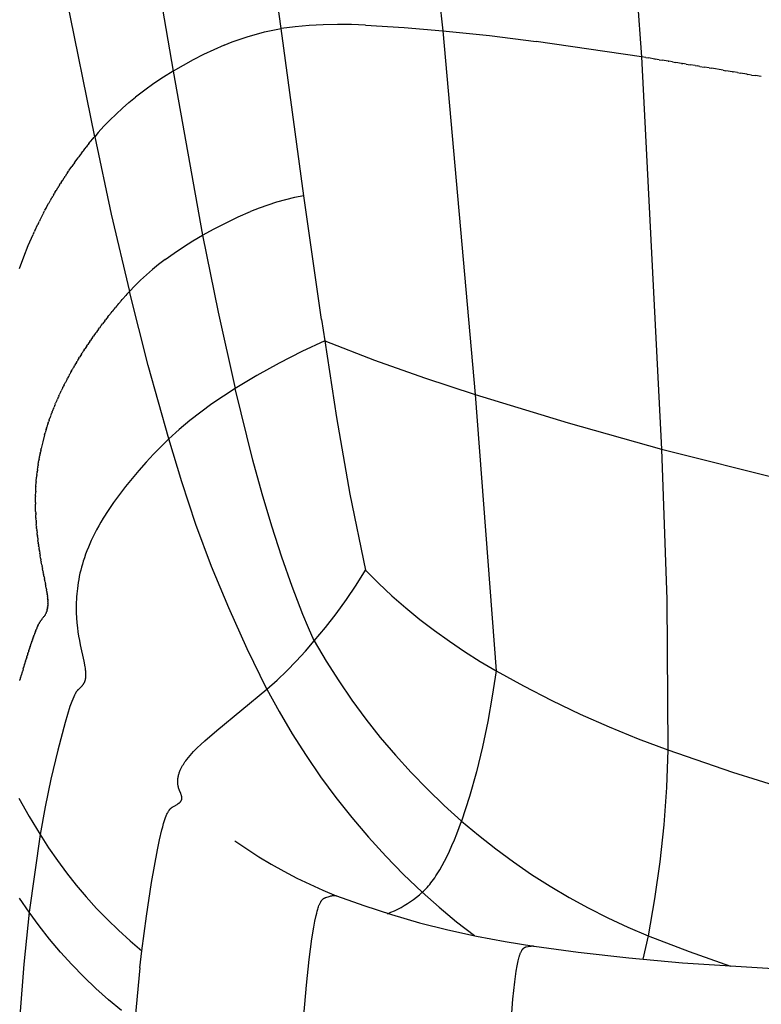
# Model space of a CAD drawing. Header units: millimetres. Extents: x 0 to 547, y 0 to 799.
# Tile 4 of 15: x 67 to 137, y 473 to 566. Entities that reach past the tile are written whole.
import ezdxf

# ---------------------------------------------------------------- set-up
doc = ezdxf.new("R2010")
doc.units = ezdxf.units.MM
doc.header["$MEASUREMENT"] = 0
doc.layers.add('Crea2D$visibili$tangenti', color=7, linetype='Continuous', true_color=0x000000)

msp = doc.modelspace()

# ---------------------------------------------------------------- linework, layer by layer
at = {"layer": 'Crea2D$visibili$tangenti'}
for p, q in [((69.702, 629.968), (81.593, 560.738)), ((121.261, 621.907), (125.639, 562.088)), ((74.213, 554.584), (61.808, 615.828)), ((102.252, 609.776), (106.94, 564.544)), ((91.751, 564.751), (86.693, 602.29)), ((94.387, 565.038), (93.066, 564.916)), ((95.711, 565.115), (94.387, 565.038)), ((97.037, 565.147), (95.711, 565.115)), ((98.363, 565.135), (97.037, 565.147)), ((99.688, 565.078), (98.363, 565.135)), ((99.688, 565.078), (103.317, 564.853)), ((88.645, 564.017), (89.412, 564.239)), ((89.412, 564.239), (90.185, 564.436)), ((90.185, 564.436), (90.965, 564.606)), ((90.965, 564.606), (91.751, 564.751)), ((93.066, 564.916), (91.751, 564.751)), ((93.873, 549.032), (91.751, 564.751)), ((103.317, 564.853), (106.94, 564.544)), ((106.94, 564.544), (111.347, 564.092)), ((106.94, 564.544), (109.986, 530.317)), ((111.347, 564.092), (115.743, 563.547)), ((86.394, 563.2), (85.406, 562.765)), ((86.394, 563.2), (87.135, 563.498)), ((87.135, 563.498), (87.885, 563.77)), ((87.885, 563.77), (88.645, 564.017)), ((125.639, 562.088), (115.743, 563.547)), ((84.431, 562.3), (83.469, 561.807)), ((85.406, 562.765), (84.431, 562.3)), ((82.523, 561.286), (81.593, 560.738)), ((83.469, 561.807), (82.523, 561.286)), ((125.639, 562.088), (127.528, 525.197)), ((126.051, 562.023), (125.639, 562.088)), ((126.051, 562.023), (126.278, 561.986)), ((126.88, 561.89), (126.278, 561.986)), ((126.88, 561.89), (126.92, 561.883)), ((127.297, 561.822), (126.92, 561.883)), ((127.297, 561.822), (127.567, 561.779)), ((128.137, 561.686), (127.567, 561.779)), ((128.137, 561.686), (128.218, 561.673)), ((128.559, 561.618), (128.218, 561.673)), ((128.559, 561.618), (128.873, 561.566)), ((129.409, 561.478), (128.873, 561.566)), ((129.409, 561.478), (129.532, 561.458)), ((129.836, 561.408), (129.532, 561.458)), ((129.836, 561.408), (130.196, 561.349)), ((130.696, 561.266), (130.196, 561.349)), ((81.593, 560.738), (80.679, 560.173)), ((81.593, 560.738), (84.355, 545.308)), ((130.696, 561.266), (130.863, 561.239)), ((131.128, 561.195), (130.863, 561.239)), ((131.128, 561.195), (131.534, 561.128)), ((131.998, 561.051), (131.534, 561.128)), ((131.998, 561.051), (132.21, 561.015)), ((133.316, 560.831), (132.21, 561.015)), ((133.316, 560.831), (133.573, 560.788)), ((134.202, 560.683), (133.573, 560.788)), ((134.202, 560.683), (134.26, 560.673)), ((134.648, 560.608), (134.26, 560.673)), ((134.648, 560.608), (134.951, 560.557)), ((135.545, 560.458), (134.951, 560.557)), ((135.545, 560.458), (135.646, 560.441)), ((135.995, 560.382), (135.646, 560.441)), ((135.995, 560.382), (136.345, 560.323)), ((79.785, 559.578), (78.911, 558.953)), ((80.679, 560.173), (79.785, 559.578)), ((136.902, 560.23), (136.345, 560.323)), ((78.911, 558.953), (78.059, 558.299)), ((76.82, 557.257), (77.432, 557.787)), ((77.432, 557.787), (78.059, 558.299)), ((75.645, 556.144), (76.224, 556.709)), ((76.224, 556.709), (76.82, 557.257)), ((75.083, 555.561), (75.645, 556.144)), ((74.538, 554.962), (74.213, 554.584)), ((74.538, 554.962), (75.083, 555.561)), ((73.672, 553.928), (73.597, 553.834)), ((73.672, 553.928), (73.8, 554.086)), ((73.851, 554.148), (73.8, 554.086)), ((73.851, 554.148), (74.006, 554.336)), ((74.031, 554.367), (74.006, 554.336)), ((74.031, 554.367), (74.161, 554.522)), ((74.213, 554.584), (74.161, 554.522)), ((74.213, 554.584), (75.772, 547.284)), ((72.856, 552.878), (72.904, 552.943)), ((72.975, 553.036), (72.904, 552.943)), ((72.975, 553.036), (73.099, 553.199)), ((73.147, 553.261), (73.099, 553.199)), ((73.147, 553.261), (73.297, 553.454)), ((73.32, 553.484), (73.297, 553.454)), ((73.32, 553.484), (73.396, 553.581)), ((73.547, 553.771), (73.396, 553.581)), ((73.547, 553.771), (73.597, 553.834)), ((72.193, 551.97), (72.24, 552.035)), ((72.307, 552.129), (72.24, 552.035)), ((72.307, 552.129), (72.427, 552.296)), ((72.471, 552.357), (72.427, 552.296)), ((72.471, 552.357), (72.616, 552.555)), ((72.637, 552.585), (72.616, 552.556)), ((72.637, 552.585), (72.712, 552.685)), ((72.856, 552.878), (72.711, 552.685)), ((71.56, 551.047), (71.604, 551.114)), ((71.667, 551.207), (71.604, 551.114)), ((71.667, 551.207), (71.783, 551.378)), ((71.824, 551.439), (71.783, 551.378)), ((71.824, 551.439), (71.964, 551.642)), ((71.983, 551.67), (71.964, 551.642)), ((71.983, 551.67), (72.055, 551.773)), ((72.193, 551.97), (72.055, 551.773)), ((70.909, 550.038), (70.998, 550.18)), ((71.057, 550.273), (70.998, 550.18)), ((71.057, 550.273), (71.168, 550.448)), ((71.207, 550.508), (71.168, 550.448)), ((71.207, 550.508), (71.341, 550.715)), ((71.358, 550.742), (71.341, 550.715)), ((71.358, 550.742), (71.428, 550.848)), ((71.56, 551.047), (71.428, 550.848)), ((70.336, 549.091), (70.421, 549.236)), ((70.476, 549.329), (70.421, 549.236)), ((70.476, 549.329), (70.583, 549.507)), ((70.619, 549.566), (70.583, 549.507)), ((70.619, 549.566), (70.747, 549.777)), ((70.763, 549.802), (70.747, 549.777)), ((70.763, 549.802), (70.83, 549.911)), ((70.909, 550.038), (70.83, 549.911)), ((69.926, 548.375), (69.875, 548.283)), ((69.926, 548.375), (70.028, 548.556)), ((70.061, 548.615), (70.028, 548.556)), ((70.061, 548.615), (70.183, 548.829)), ((70.197, 548.853), (70.183, 548.829)), ((70.197, 548.853), (70.262, 548.965)), ((70.336, 549.091), (70.262, 548.965)), ((91.324, 548.414), (90.49, 548.149)), ((92.166, 548.65), (91.324, 548.414)), ((93.016, 548.856), (92.166, 548.65)), ((93.873, 549.032), (93.016, 548.856)), ((95.544, 537.388), (93.873, 549.032)), ((69.406, 547.415), (69.359, 547.324)), ((69.406, 547.415), (69.503, 547.599)), ((69.533, 547.656), (69.503, 547.599)), ((69.533, 547.656), (69.65, 547.873)), ((69.662, 547.896), (69.65, 547.873)), ((69.662, 547.896), (69.875, 548.283)), ((87.704, 547.029), (88.854, 547.533)), ((89.667, 547.855), (88.854, 547.533)), ((90.49, 548.149), (89.667, 547.855)), ((68.917, 546.45), (68.874, 546.36)), ((68.917, 546.45), (69.009, 546.636)), ((69.037, 546.692), (69.009, 546.636)), ((69.037, 546.692), (69.359, 547.324)), ((75.772, 547.284), (77.47, 540.014)), ((85.453, 545.916), (86.57, 546.49)), ((86.57, 546.49), (87.704, 547.029)), ((68.459, 545.481), (68.546, 545.669)), ((68.571, 545.724), (68.546, 545.669)), ((68.571, 545.724), (68.873, 546.36)), ((84.355, 545.308), (85.453, 545.916)), ((67.959, 544.342), (68.419, 545.393)), ((68.459, 545.481), (68.419, 545.393)), ((82.552, 544.221), (83.445, 544.779)), ((83.445, 544.779), (84.355, 545.308)), ((84.355, 545.308), (85.822, 538.081)), ((67.532, 543.276), (67.959, 544.342)), ((81.678, 543.635), (82.552, 544.221)), ((67.141, 542.198), (67.532, 543.276)), ((80.823, 543.021), (80.225, 542.565)), ((80.823, 543.021), (81.678, 543.635)), ((79.642, 542.09), (79.075, 541.597)), ((80.225, 542.565), (79.642, 542.09)), ((78.523, 541.087), (77.988, 540.559)), ((79.075, 541.597), (78.523, 541.087)), ((77.47, 540.014), (77.302, 539.829)), ((77.988, 540.559), (77.47, 540.014)), ((79.248, 533.067), (77.47, 540.014)), ((76.595, 539.024), (76.644, 539.081)), ((76.702, 539.149), (76.644, 539.081)), ((76.702, 539.149), (76.806, 539.269)), ((76.919, 539.398), (76.806, 539.269)), ((76.919, 539.398), (76.97, 539.457)), ((77.028, 539.522), (76.97, 539.457)), ((77.028, 539.522), (77.136, 539.643)), ((77.248, 539.769), (77.136, 539.643)), ((77.248, 539.769), (77.302, 539.829)), ((75.756, 538.017), (75.85, 538.133)), ((75.962, 538.27), (75.85, 538.133)), ((75.962, 538.27), (76.006, 538.324)), ((76.066, 538.397), (76.006, 538.324)), ((76.066, 538.397), (76.164, 538.514)), ((76.276, 538.649), (76.164, 538.514)), ((76.276, 538.649), (76.322, 538.704)), ((76.382, 538.774), (76.322, 538.704)), ((76.382, 538.774), (76.482, 538.893)), ((76.595, 539.024), (76.482, 538.893)), ((75.153, 537.251), (75.091, 537.17)), ((75.153, 537.251), (75.24, 537.364)), ((75.352, 537.507), (75.24, 537.364)), ((75.352, 537.507), (75.39, 537.557)), ((75.452, 537.635), (75.39, 537.557)), ((75.452, 537.635), (75.542, 537.749)), ((75.654, 537.89), (75.542, 537.749)), ((75.654, 537.89), (75.695, 537.941)), ((75.756, 538.017), (75.695, 537.941)), ((85.822, 538.081), (87.417, 530.882)), ((95.544, 537.388), (95.844, 535.383)), ((74.478, 536.35), (74.368, 536.198)), ((74.478, 536.35), (74.509, 536.393)), ((74.572, 536.479), (74.509, 536.393)), ((74.572, 536.479), (74.653, 536.588)), ((74.763, 536.737), (74.653, 536.588)), ((74.763, 536.737), (74.797, 536.782)), ((74.86, 536.866), (74.797, 536.782)), ((74.86, 536.866), (74.943, 536.977)), ((75.055, 537.123), (74.943, 536.977)), ((75.055, 537.123), (75.091, 537.17)), ((73.746, 535.311), (73.817, 535.414)), ((73.925, 535.571), (73.817, 535.414)), ((73.925, 535.571), (73.952, 535.61)), ((74.015, 535.701), (73.952, 535.61)), ((74.015, 535.701), (74.089, 535.806)), ((74.198, 535.961), (74.089, 535.806)), ((74.198, 535.961), (74.228, 536.002)), ((74.291, 536.091), (74.228, 536.002)), ((74.291, 536.091), (74.368, 536.198)), ((95.844, 535.383), (93.679, 534.369)), ((95.844, 535.383), (96.941, 528.157)), ((95.844, 535.383), (100.515, 533.576)), ((73.142, 534.397), (73.163, 534.429)), ((73.226, 534.528), (73.163, 534.429)), ((73.226, 534.528), (73.29, 534.626)), ((73.397, 534.789), (73.29, 534.626)), ((73.397, 534.789), (73.42, 534.823)), ((73.483, 534.92), (73.42, 534.823)), ((73.483, 534.92), (73.55, 535.02)), ((73.658, 535.181), (73.55, 535.02)), ((73.658, 535.181), (73.683, 535.217)), ((73.746, 535.311), (73.683, 535.217)), ((72.653, 533.611), (72.55, 533.441)), ((72.653, 533.611), (72.669, 533.639)), ((72.732, 533.742), (72.669, 533.639)), ((72.732, 533.742), (72.79, 533.836)), ((72.894, 534.004), (72.79, 533.836)), ((72.894, 534.004), (72.913, 534.034)), ((72.976, 534.135), (72.913, 534.034)), ((72.976, 534.135), (73.037, 534.232)), ((73.142, 534.397), (73.037, 534.232)), ((93.679, 534.369), (91.552, 533.28)), ((100.515, 533.576), (105.23, 531.887)), ((72.041, 532.563), (71.98, 532.453)), ((72.041, 532.563), (72.091, 532.65)), ((72.19, 532.825), (72.091, 532.65)), ((72.19, 532.825), (72.203, 532.848)), ((72.265, 532.956), (72.203, 532.848)), ((72.265, 532.956), (72.317, 533.046)), ((72.418, 533.218), (72.317, 533.046)), ((72.418, 533.218), (72.433, 533.243)), ((72.495, 533.349), (72.433, 533.243)), ((72.495, 533.349), (72.55, 533.441)), ((81.193, 526.165), (79.248, 533.067)), ((91.552, 533.28), (89.463, 532.117)), ((71.547, 531.647), (71.453, 531.466)), ((71.547, 531.647), (71.555, 531.663)), ((71.615, 531.777), (71.555, 531.663)), ((71.615, 531.777), (71.659, 531.86)), ((71.754, 532.039), (71.659, 531.86)), ((71.754, 532.039), (71.764, 532.058)), ((71.825, 532.17), (71.764, 532.058)), ((71.825, 532.17), (71.871, 532.255)), ((71.968, 532.432), (71.871, 532.255)), ((71.968, 532.432), (71.98, 532.453)), ((89.463, 532.117), (87.417, 530.882)), ((105.23, 531.887), (109.986, 530.317)), ((71.153, 530.864), (71.065, 530.679)), ((71.153, 530.864), (71.159, 530.876)), ((71.217, 530.994), (71.159, 530.876)), ((71.217, 530.994), (71.255, 531.072)), ((71.346, 531.255), (71.255, 531.072)), ((71.346, 531.255), (71.353, 531.269)), ((71.412, 531.386), (71.353, 531.269)), ((71.412, 531.386), (71.453, 531.466)), ((87.417, 530.882), (86.315, 530.186)), ((89.083, 524.152), (87.417, 530.882)), ((70.674, 529.826), (70.62, 529.702)), ((70.674, 529.826), (70.705, 529.897)), ((70.789, 530.085), (70.705, 529.897)), ((70.789, 530.085), (70.792, 530.092)), ((70.848, 530.215), (70.792, 530.092)), ((70.848, 530.215), (70.881, 530.288)), ((70.968, 530.474), (70.881, 530.288)), ((70.968, 530.474), (70.972, 530.483)), ((71.029, 530.604), (70.972, 530.483)), ((71.029, 530.604), (71.065, 530.679)), ((86.315, 530.186), (85.237, 529.452)), ((109.986, 530.317), (111.952, 504.351)), ((109.986, 530.317), (118.728, 527.656)), ((70.273, 528.862), (70.223, 528.733)), ((70.273, 528.862), (70.324, 528.99)), ((70.35, 529.054), (70.324, 528.99)), ((70.35, 529.054), (70.376, 529.119)), ((70.454, 529.311), (70.376, 529.119)), ((70.454, 529.311), (70.455, 529.313)), ((70.508, 529.44), (70.455, 529.313)), ((70.508, 529.44), (70.537, 529.508)), ((70.618, 529.697), (70.537, 529.508)), ((70.618, 529.697), (70.62, 529.702)), ((85.237, 529.452), (84.185, 528.682)), ((69.92, 527.907), (69.94, 527.965)), ((69.964, 528.034), (69.94, 527.965)), ((69.964, 528.034), (70.008, 528.156)), ((70.055, 528.288), (70.008, 528.156)), ((70.055, 528.288), (70.078, 528.348)), ((70.102, 528.415), (70.078, 528.348)), ((70.102, 528.415), (70.149, 528.54)), ((70.199, 528.67), (70.149, 528.54)), ((70.199, 528.67), (70.223, 528.733)), ((84.185, 528.682), (83.159, 527.877)), ((96.941, 528.157), (98.218, 520.962)), ((69.634, 527.027), (69.549, 526.739)), ((69.634, 527.027), (69.649, 527.076)), ((69.673, 527.152), (69.649, 527.076)), ((69.673, 527.152), (69.701, 527.245)), ((69.752, 527.403), (69.702, 527.245)), ((69.752, 527.403), (69.755, 527.414)), ((69.792, 527.528), (69.755, 527.414)), ((69.792, 527.528), (69.811, 527.584)), ((69.834, 527.654), (69.811, 527.584)), ((69.834, 527.654), (69.874, 527.774)), ((69.92, 527.907), (69.874, 527.774)), ((82.161, 527.038), (81.193, 526.165)), ((83.159, 527.877), (82.161, 527.038)), ((118.728, 527.656), (127.528, 525.197)), ((69.49, 526.529), (69.322, 525.89)), ((69.49, 526.529), (69.502, 526.571)), ((69.525, 526.653), (69.502, 526.571)), ((69.525, 526.653), (69.549, 526.739)), ((81.193, 526.165), (80.461, 525.443)), ((82.396, 522.12), (81.193, 526.165)), ((69.159, 525.181), (69.138, 525.083)), ((69.159, 525.181), (69.173, 525.247)), ((69.322, 525.89), (69.173, 525.247)), ((80.461, 525.443), (79.745, 524.706)), ((127.528, 525.197), (128.032, 511.05)), ((127.528, 525.197), (142.142, 521.51)), ((68.975, 524.222), (68.957, 524.114)), ((68.975, 524.222), (69.012, 524.435)), ((69.017, 524.46), (69.012, 524.435)), ((69.017, 524.46), (69.042, 524.596)), ((69.061, 524.699), (69.042, 524.596)), ((69.061, 524.699), (69.073, 524.758)), ((69.085, 524.819), (69.073, 524.758)), ((69.085, 524.819), (69.105, 524.92)), ((69.134, 525.06), (69.105, 524.92)), ((69.133, 525.06), (69.138, 525.083)), ((79.745, 524.706), (79.045, 523.954)), ((68.835, 523.281), (68.861, 523.479)), ((68.866, 523.515), (68.861, 523.479)), ((68.866, 523.515), (68.884, 523.637)), ((68.9, 523.749), (68.884, 523.637)), ((68.9, 523.749), (68.931, 523.954)), ((68.936, 523.985), (68.931, 523.954)), ((68.936, 523.985), (68.957, 524.114)), ((79.045, 523.954), (78.362, 523.186)), ((89.957, 520.977), (89.083, 524.152)), ((68.717, 522.136), (68.753, 522.543)), ((68.757, 522.59), (68.753, 522.543)), ((68.757, 522.59), (68.768, 522.698)), ((68.781, 522.819), (68.768, 522.698)), ((68.781, 522.819), (68.802, 523.008)), ((68.807, 523.05), (68.802, 523.008)), ((68.807, 523.05), (68.821, 523.165)), ((68.835, 523.281), (68.821, 523.165)), ((77.727, 522.438), (77.111, 521.675)), ((78.362, 523.186), (77.727, 522.438)), ((68.663, 521.244), (68.682, 521.63)), ((68.686, 521.687), (68.682, 521.63)), ((68.686, 521.687), (68.713, 522.084)), ((68.717, 522.136), (68.713, 522.084)), ((77.111, 521.675), (76.541, 520.93)), ((83.735, 518.117), (82.396, 522.12)), ((68.641, 520.162), (68.647, 520.741)), ((68.648, 520.807), (68.647, 520.741)), ((68.648, 520.807), (68.66, 521.183)), ((68.663, 521.244), (68.66, 521.183)), ((76.541, 520.93), (75.992, 520.169)), ((90.862, 517.934), (89.957, 520.977)), ((98.218, 520.962), (99.675, 513.8)), ((68.641, 520.162), (68.641, 520.02)), ((68.654, 519.327), (68.641, 520.02)), ((75.992, 520.169), (75.493, 519.434)), ((68.654, 519.327), (68.66, 519.178)), ((68.662, 519.122), (68.66, 519.178)), ((68.662, 519.122), (68.666, 519.021)), ((68.681, 518.718), (68.666, 519.021)), ((68.681, 518.718), (68.686, 518.632)), ((75.017, 518.683), (74.803, 518.325)), ((75.493, 519.434), (75.017, 518.683)), ((68.693, 518.518), (68.686, 518.632)), ((68.693, 518.518), (68.703, 518.364)), ((68.706, 518.32), (68.703, 518.364)), ((68.705, 518.32), (68.722, 518.099)), ((68.735, 517.93), (68.722, 518.099)), ((68.735, 517.93), (68.743, 517.838)), ((68.752, 517.738), (68.743, 517.838)), ((68.752, 517.738), (68.766, 517.58)), ((74.595, 517.964), (74.394, 517.598)), ((74.803, 518.325), (74.595, 517.964)), ((85.208, 514.162), (83.735, 518.117)), ((91.803, 515.027), (90.862, 517.934)), ((68.769, 517.547), (68.766, 517.58)), ((68.769, 517.547), (68.791, 517.325)), ((68.807, 517.172), (68.791, 517.325)), ((68.807, 517.172), (68.818, 517.074)), ((68.828, 516.987), (68.818, 517.074)), ((68.828, 516.987), (68.846, 516.826)), ((68.849, 516.804), (68.847, 516.826)), ((74.044, 516.916), (73.894, 516.601)), ((74.2, 517.229), (74.044, 516.916)), ((74.394, 517.598), (74.2, 517.229)), ((68.849, 516.804), (68.876, 516.582)), ((68.894, 516.444), (68.876, 516.582)), ((68.894, 516.444), (68.908, 516.342)), ((68.918, 516.267), (68.908, 516.342)), ((68.918, 516.267), (68.94, 516.105)), ((68.954, 516.006), (68.94, 516.105)), ((68.954, 516.006), (68.974, 515.872)), ((73.613, 515.961), (73.482, 515.637)), ((73.75, 516.282), (73.613, 515.961)), ((73.894, 516.601), (73.75, 516.282)), ((68.992, 515.749), (68.974, 515.872)), ((68.992, 515.749), (69.008, 515.643)), ((69.018, 515.58), (69.008, 515.643)), ((69.018, 515.58), (69.043, 515.417)), ((69.057, 515.331), (69.043, 515.417)), ((69.057, 515.331), (69.079, 515.196)), ((69.124, 514.927), (69.079, 515.196)), ((73.243, 514.981), (73.134, 514.649)), ((73.359, 515.31), (73.243, 514.981)), ((73.482, 515.637), (73.359, 515.31)), ((92.781, 512.257), (91.803, 515.027)), ((69.124, 514.927), (69.152, 514.765)), ((69.179, 514.614), (69.152, 514.765)), ((69.179, 514.614), (69.189, 514.556)), ((69.234, 514.309), (69.189, 514.556)), ((69.234, 514.309), (69.264, 514.149)), ((69.289, 514.014), (69.264, 514.149)), ((72.969, 514.083), (72.895, 513.797)), ((73.049, 514.367), (72.969, 514.083)), ((73.134, 514.649), (73.049, 514.367)), ((86.813, 510.259), (85.208, 514.162)), ((69.289, 514.014), (69.301, 513.953)), ((69.343, 513.729), (69.301, 513.953)), ((69.343, 513.729), (69.373, 513.572)), ((69.396, 513.452), (69.373, 513.572)), ((69.396, 513.452), (69.409, 513.388)), ((69.448, 513.186), (69.409, 513.388)), ((69.448, 513.186), (69.478, 513.034)), ((72.765, 513.222), (72.709, 512.932)), ((72.827, 513.51), (72.765, 513.222)), ((72.895, 513.797), (72.827, 513.51)), ((98.799, 512.409), (99.675, 513.8)), ((99.675, 513.8), (100.902, 512.585)), ((69.498, 512.93), (69.478, 513.034)), ((69.498, 512.93), (69.511, 512.864)), ((69.545, 512.683), (69.511, 512.864)), ((69.545, 512.683), (69.573, 512.537)), ((69.59, 512.447), (69.573, 512.537)), ((69.59, 512.447), (69.602, 512.381)), ((69.631, 512.221), (69.602, 512.381)), ((69.631, 512.221), (69.656, 512.083)), ((72.614, 512.35), (72.579, 512.09)), ((72.658, 512.642), (72.614, 512.35)), ((72.709, 512.932), (72.658, 512.642)), ((93.8, 509.629), (92.781, 512.257)), ((97.879, 511.046), (98.799, 512.409)), ((100.902, 512.585), (102.167, 511.408)), ((69.669, 512.006), (69.656, 512.083)), ((69.669, 512.006), (69.68, 511.941)), ((69.703, 511.802), (69.68, 511.941)), ((69.703, 511.802), (69.722, 511.672)), ((69.732, 511.608), (69.722, 511.672)), ((69.732, 511.608), (69.74, 511.546)), ((69.744, 511.516), (69.74, 511.546)), ((69.744, 511.516), (69.758, 511.408)), ((69.766, 511.339), (69.758, 511.408)), ((69.766, 511.339), (69.772, 511.277)), ((69.775, 511.255), (69.772, 511.277)), ((69.775, 511.255), (69.784, 511.152)), ((72.504, 511.307), (72.488, 511.045)), ((72.524, 511.568), (72.504, 511.307)), ((72.549, 511.829), (72.524, 511.568)), ((72.579, 512.09), (72.549, 511.829)), ((102.167, 511.408), (103.467, 510.272)), ((69.789, 511.094), (69.784, 511.152)), ((69.784, 510.322), (69.787, 510.348)), ((69.794, 510.43), (69.787, 510.348)), ((69.789, 511.094), (69.793, 511.033)), ((69.794, 511.017), (69.793, 511.033)), ((69.794, 511.017), (69.799, 510.919)), ((69.798, 510.486), (69.794, 510.431)), ((69.794, 510.43), (69.794, 510.431)), ((69.798, 510.486), (69.8, 510.519)), ((69.801, 510.871), (69.799, 510.919)), ((69.803, 510.606), (69.8, 510.519)), ((69.801, 510.871), (69.803, 510.811)), ((69.803, 510.801), (69.803, 510.811)), ((69.803, 510.801), (69.804, 510.709)), ((69.804, 510.669), (69.803, 510.611)), ((69.803, 510.606), (69.803, 510.611)), ((69.804, 510.669), (69.804, 510.709)), ((72.471, 510.521), (72.469, 510.258)), ((72.477, 510.783), (72.471, 510.521)), ((72.488, 511.045), (72.477, 510.783)), ((96.915, 509.714), (97.879, 511.046)), ((128.032, 511.05), (128.116, 496.893)), ((69.404, 509.394), (69.443, 509.443)), ((69.443, 509.443), (69.48, 509.493)), ((69.48, 509.493), (69.515, 509.545)), ((69.532, 509.569), (69.515, 509.545)), ((69.532, 509.569), (69.542, 509.586)), ((69.566, 509.625), (69.542, 509.586)), ((69.566, 509.625), (69.568, 509.629)), ((69.598, 509.683), (69.568, 509.629)), ((69.598, 509.683), (69.617, 509.72)), ((69.63, 509.746), (69.617, 509.72)), ((69.63, 509.746), (69.64, 509.769)), ((69.659, 509.812), (69.64, 509.769)), ((69.659, 509.812), (69.683, 509.875)), ((69.686, 509.883), (69.683, 509.875)), ((69.686, 509.883), (69.703, 509.932)), ((69.711, 509.959), (69.703, 509.932)), ((69.711, 509.959), (69.721, 509.993)), ((69.733, 510.04), (69.721, 509.993)), ((69.733, 510.04), (69.737, 510.056)), ((69.744, 510.083), (69.737, 510.056)), ((69.744, 510.083), (69.752, 510.123)), ((69.762, 510.174), (69.752, 510.123)), ((69.762, 510.174), (69.766, 510.194)), ((69.77, 510.221), (69.766, 510.194)), ((69.77, 510.221), (69.777, 510.269)), ((69.784, 510.322), (69.777, 510.269)), ((72.469, 510.258), (72.478, 509.791)), ((72.478, 509.791), (72.501, 509.325)), ((88.549, 506.411), (86.813, 510.259)), ((94.325, 508.369), (93.8, 509.629)), ((95.91, 508.413), (96.915, 509.714)), ((103.467, 510.272), (104.802, 509.177)), ((68.819, 508.463), (68.832, 508.493)), ((68.834, 508.497), (68.832, 508.493)), ((68.834, 508.497), (68.855, 508.543)), ((68.863, 508.56), (68.855, 508.543)), ((68.863, 508.56), (68.876, 508.59)), ((68.877, 508.591), (68.876, 508.59)), ((68.877, 508.591), (68.898, 508.634)), ((68.905, 508.649), (68.898, 508.634)), ((68.905, 508.649), (68.939, 508.718)), ((68.945, 508.729), (68.939, 508.718)), ((68.945, 508.729), (68.959, 508.756)), ((68.97, 508.779), (68.959, 508.756)), ((68.97, 508.779), (68.978, 508.793)), ((68.995, 508.825), (68.978, 508.793)), ((68.995, 508.825), (68.997, 508.828)), ((69.019, 508.868), (68.997, 508.828)), ((69.019, 508.868), (69.034, 508.893)), ((69.043, 508.909), (69.034, 508.893)), ((69.043, 508.909), (69.051, 508.923)), ((69.066, 508.947), (69.051, 508.923)), ((69.066, 508.947), (69.069, 508.952)), ((69.088, 508.983), (69.069, 508.952)), ((69.088, 508.983), (69.103, 509.006)), ((69.11, 509.017), (69.103, 509.006)), ((69.11, 509.017), (69.119, 509.031)), ((69.131, 509.049), (69.119, 509.031)), ((69.131, 509.049), (69.135, 509.055)), ((69.152, 509.079), (69.135, 509.055)), ((69.152, 509.079), (69.167, 509.099)), ((69.172, 509.107), (69.167, 509.099)), ((69.172, 509.107), (69.198, 509.141)), ((69.212, 509.16), (69.198, 509.141)), ((69.212, 509.16), (69.228, 509.18)), ((69.232, 509.185), (69.228, 509.18)), ((69.232, 509.185), (69.257, 509.217)), ((69.271, 509.233), (69.257, 509.217)), ((69.271, 509.233), (69.316, 509.287)), ((69.404, 509.394), (69.316, 509.287)), ((72.501, 509.325), (72.537, 508.859)), ((72.537, 508.859), (72.586, 508.395)), ((104.802, 509.177), (106.17, 508.123)), ((68.458, 507.547), (68.463, 507.561)), ((68.479, 507.606), (68.463, 507.561)), ((68.479, 507.606), (68.495, 507.65)), ((68.5, 507.662), (68.495, 507.65)), ((68.5, 507.662), (68.511, 507.693)), ((68.52, 507.718), (68.511, 507.693)), ((68.52, 507.718), (68.527, 507.735)), ((68.541, 507.772), (68.527, 507.735)), ((68.54, 507.772), (68.542, 507.776)), ((68.56, 507.825), (68.542, 507.776)), ((68.56, 507.825), (68.572, 507.856)), ((68.58, 507.876), (68.572, 507.856)), ((68.58, 507.876), (68.601, 507.933)), ((68.618, 507.975), (68.601, 507.933)), ((68.618, 507.975), (68.63, 508.007)), ((68.636, 508.023), (68.63, 508.007)), ((68.636, 508.023), (68.657, 508.077)), ((68.672, 508.113), (68.657, 508.077)), ((68.672, 508.113), (68.684, 508.145)), ((68.689, 508.157), (68.684, 508.145)), ((68.689, 508.157), (68.711, 508.21)), ((68.723, 508.24), (68.711, 508.21)), ((68.723, 508.24), (68.736, 508.272)), ((68.74, 508.28), (68.736, 508.272)), ((68.74, 508.28), (68.761, 508.331)), ((68.772, 508.357), (68.761, 508.331)), ((68.772, 508.357), (68.785, 508.388)), ((68.788, 508.393), (68.786, 508.388)), ((68.788, 508.393), (68.809, 508.442)), ((68.819, 508.463), (68.809, 508.442)), ((72.586, 508.395), (72.638, 507.991)), ((72.638, 507.991), (72.699, 507.587)), ((72.699, 507.587), (72.769, 507.186)), ((94.863, 507.145), (94.325, 508.369)), ((94.863, 507.145), (95.91, 508.413)), ((106.17, 508.123), (107.571, 507.113)), ((68.146, 506.638), (68.132, 506.595)), ((68.146, 506.638), (68.152, 506.657)), ((68.173, 506.719), (68.152, 506.657)), ((68.173, 506.719), (68.193, 506.779)), ((68.199, 506.797), (68.193, 506.779)), ((68.199, 506.797), (68.212, 506.838)), ((68.224, 506.873), (68.212, 506.838)), ((68.224, 506.873), (68.232, 506.896)), ((68.249, 506.948), (68.232, 506.896)), ((68.249, 506.948), (68.251, 506.953)), ((68.274, 507.021), (68.251, 506.953)), ((68.274, 507.021), (68.289, 507.064)), ((68.299, 507.092), (68.289, 507.064)), ((68.299, 507.092), (68.307, 507.118)), ((68.323, 507.162), (68.307, 507.118)), ((68.323, 507.162), (68.326, 507.171)), ((68.346, 507.23), (68.326, 507.171)), ((68.346, 507.23), (68.361, 507.274)), ((68.369, 507.297), (68.361, 507.274)), ((68.369, 507.297), (68.379, 507.324)), ((68.392, 507.361), (68.379, 507.324)), ((68.392, 507.361), (68.396, 507.373)), ((68.414, 507.425), (68.396, 507.373)), ((68.414, 507.425), (68.43, 507.469)), ((68.436, 507.486), (68.43, 507.469)), ((68.436, 507.486), (68.447, 507.515)), ((68.458, 507.547), (68.447, 507.515)), ((72.769, 507.186), (72.845, 506.785)), ((72.845, 506.785), (73.176, 505.245)), ((94.03, 506.186), (94.863, 507.145)), ((94.863, 507.145), (95.978, 505.249)), ((107.571, 507.113), (109.003, 506.147)), ((67.855, 505.732), (67.84, 505.685)), ((67.855, 505.732), (67.864, 505.762)), ((67.886, 505.832), (67.864, 505.762)), ((67.886, 505.832), (67.888, 505.838)), ((67.917, 505.929), (67.888, 505.838)), ((67.917, 505.929), (67.935, 505.986)), ((67.947, 506.025), (67.935, 505.986)), ((67.947, 506.025), (67.958, 506.058)), ((67.977, 506.118), (67.958, 506.058)), ((67.977, 506.118), (67.981, 506.129)), ((68.006, 506.209), (67.981, 506.129)), ((68.006, 506.209), (68.025, 506.268)), ((68.035, 506.299), (68.025, 506.268)), ((68.035, 506.299), (68.047, 506.336)), ((68.064, 506.387), (68.047, 506.336)), ((68.064, 506.387), (68.069, 506.402)), ((68.092, 506.472), (68.069, 506.402)), ((68.092, 506.472), (68.111, 506.532)), ((68.119, 506.556), (68.111, 506.532)), ((68.119, 506.556), (68.132, 506.595)), ((90.413, 502.625), (88.549, 506.411)), ((93.168, 505.254), (94.03, 506.186)), ((109.003, 506.147), (110.463, 505.226)), ((67.585, 504.86), (67.553, 504.755)), ((67.585, 504.86), (67.608, 504.936)), ((67.621, 504.977), (67.608, 504.936)), ((67.621, 504.977), (67.635, 505.024)), ((67.656, 505.091), (67.635, 505.024)), ((67.656, 505.091), (67.662, 505.111)), ((67.69, 505.203), (67.662, 505.111)), ((67.69, 505.203), (67.714, 505.281)), ((67.724, 505.314), (67.714, 505.281)), ((67.724, 505.314), (67.74, 505.365)), ((67.758, 505.421), (67.74, 505.365)), ((67.758, 505.421), (67.766, 505.446)), ((67.791, 505.527), (67.766, 505.446)), ((67.791, 505.527), (67.815, 505.607)), ((67.823, 505.631), (67.815, 505.607)), ((67.823, 505.631), (67.84, 505.685)), ((73.176, 505.245), (73.277, 504.729)), ((92.277, 504.349), (93.168, 505.254)), ((95.978, 505.249), (97.158, 503.392)), ((110.463, 505.226), (111.952, 504.351)), ((67.281, 503.844), (67.298, 503.903)), ((67.321, 503.98), (67.298, 503.903)), ((67.321, 503.98), (67.327, 504.001)), ((67.36, 504.112), (67.327, 504.001)), ((67.36, 504.112), (67.385, 504.194)), ((67.399, 504.243), (67.385, 504.194)), ((67.399, 504.243), (67.413, 504.289)), ((67.437, 504.371), (67.413, 504.289)), ((67.437, 504.371), (67.441, 504.382)), ((67.475, 504.497), (67.441, 504.382)), ((67.475, 504.497), (67.497, 504.569)), ((67.513, 504.62), (67.497, 504.569)), ((67.513, 504.62), (67.526, 504.663)), ((67.549, 504.741), (67.526, 504.663)), ((67.549, 504.741), (67.553, 504.755)), ((73.277, 504.729), (73.303, 504.576)), ((73.303, 504.576), (73.327, 504.422)), ((73.327, 504.422), (73.337, 504.345)), ((73.337, 504.345), (73.345, 504.268)), ((73.345, 504.268), (73.352, 504.191)), ((73.352, 504.191), (73.357, 504.113)), ((73.357, 503.865), (73.354, 503.803)), ((73.357, 504.113), (73.359, 504.051)), ((73.359, 503.927), (73.357, 503.865)), ((73.359, 504.051), (73.36, 503.989)), ((73.36, 503.989), (73.359, 503.927)), ((91.358, 503.472), (92.277, 504.349)), ((111.952, 504.351), (111.606, 501.953)), ((111.952, 504.351), (114.551, 502.913)), ((67.157, 503.424), (67.179, 503.497)), ((67.199, 503.567), (67.178, 503.497)), ((67.199, 503.567), (67.209, 503.6)), ((67.239, 503.702), (67.209, 503.6)), ((67.239, 503.702), (67.269, 503.803)), ((67.281, 503.844), (67.269, 503.803)), ((73.023, 502.928), (72.998, 502.9)), ((73.047, 502.957), (73.023, 502.928)), ((73.07, 502.986), (73.047, 502.957)), ((73.092, 503.016), (73.07, 502.986)), ((73.114, 503.047), (73.092, 503.016)), ((73.135, 503.078), (73.114, 503.047)), ((73.155, 503.109), (73.135, 503.078)), ((73.171, 503.136), (73.155, 503.109)), ((73.186, 503.164), (73.171, 503.136)), ((73.201, 503.192), (73.186, 503.164)), ((73.215, 503.22), (73.201, 503.192)), ((73.228, 503.248), (73.215, 503.22)), ((73.241, 503.277), (73.228, 503.248)), ((73.252, 503.306), (73.241, 503.277)), ((73.263, 503.335), (73.252, 503.306)), ((73.275, 503.37), (73.263, 503.335)), ((73.286, 503.405), (73.275, 503.37)), ((73.296, 503.44), (73.286, 503.405)), ((73.305, 503.475), (73.296, 503.44)), ((73.313, 503.511), (73.305, 503.475)), ((73.32, 503.546), (73.313, 503.511)), ((73.327, 503.582), (73.32, 503.546)), ((73.333, 503.618), (73.327, 503.582)), ((73.342, 503.68), (73.333, 503.618)), ((73.348, 503.741), (73.342, 503.68)), ((73.354, 503.803), (73.348, 503.741)), ((90.413, 502.625), (91.358, 503.472)), ((97.158, 503.392), (98.4, 501.576)), ((72.302, 502.038), (72.234, 501.89)), ((72.338, 502.111), (72.302, 502.038)), ((72.376, 502.182), (72.338, 502.111)), ((72.396, 502.218), (72.376, 502.182)), ((72.416, 502.252), (72.396, 502.218)), ((72.438, 502.287), (72.416, 502.252)), ((72.459, 502.321), (72.438, 502.287)), ((72.482, 502.354), (72.459, 502.321)), ((72.505, 502.387), (72.482, 502.354)), ((72.529, 502.419), (72.505, 502.387)), ((72.554, 502.45), (72.529, 502.419)), ((72.579, 502.48), (72.554, 502.45)), ((72.605, 502.509), (72.579, 502.48)), ((72.631, 502.537), (72.605, 502.509)), ((72.657, 502.565), (72.631, 502.537)), ((72.712, 502.619), (72.657, 502.565)), ((72.923, 502.821), (72.712, 502.619)), ((72.948, 502.846), (72.923, 502.821)), ((72.973, 502.872), (72.948, 502.846)), ((72.998, 502.9), (72.973, 502.872)), ((85.684, 498.71), (90.413, 502.625)), ((90.413, 502.625), (91.566, 500.5)), ((114.551, 502.913), (117.192, 501.551)), ((72.051, 501.443), (71.888, 500.99)), ((72.139, 501.667), (72.051, 501.443)), ((72.234, 501.89), (72.139, 501.667)), ((98.4, 501.576), (99.703, 499.804)), ((111.606, 501.953), (111.182, 499.567)), ((117.192, 501.551), (119.87, 500.267)), ((71.648, 500.24), (71.426, 499.484)), ((71.888, 500.99), (71.648, 500.24)), ((91.566, 500.5), (92.791, 498.416)), ((119.87, 500.267), (122.586, 499.062)), ((71.426, 499.484), (70.73, 496.881)), ((99.703, 499.804), (101.067, 498.078)), ((111.182, 499.567), (110.681, 497.196)), ((84.564, 497.75), (85.684, 498.71)), ((92.791, 498.416), (94.087, 496.376)), ((122.586, 499.062), (125.335, 497.937)), ((83.848, 497.084), (84.2, 497.42)), ((84.2, 497.42), (84.564, 497.75)), ((101.067, 498.078), (102.488, 496.399)), ((125.335, 497.937), (128.116, 496.893)), ((70.73, 496.881), (70.082, 494.136)), ((83.179, 496.377), (83.34, 496.559)), ((83.34, 496.559), (83.506, 496.737)), ((83.506, 496.737), (83.675, 496.912)), ((83.675, 496.912), (83.848, 497.084)), ((110.681, 497.196), (110.104, 494.842)), ((128.116, 496.893), (127.98, 493.375)), ((128.116, 496.893), (134.207, 494.794)), ((82.474, 495.422), (82.547, 495.542)), ((82.547, 495.542), (82.623, 495.659)), ((82.623, 495.659), (82.703, 495.774)), ((82.703, 495.774), (82.785, 495.887)), ((82.785, 495.887), (82.87, 495.999)), ((82.87, 495.999), (83.022, 496.19)), ((83.022, 496.19), (83.179, 496.377)), ((94.087, 496.376), (95.453, 494.381)), ((102.488, 496.399), (103.966, 494.77)), ((82.099, 494.532), (82.119, 494.608)), ((82.119, 494.608), (82.141, 494.683)), ((82.141, 494.683), (82.165, 494.758)), ((82.165, 494.758), (82.191, 494.833)), ((82.191, 494.833), (82.219, 494.906)), ((82.219, 494.906), (82.249, 494.979)), ((82.249, 494.979), (82.28, 495.051)), ((82.28, 495.051), (82.31, 495.115)), ((82.31, 495.115), (82.34, 495.177)), ((82.34, 495.177), (82.372, 495.24)), ((82.372, 495.24), (82.405, 495.301)), ((82.405, 495.301), (82.474, 495.422)), ((103.966, 494.77), (105.499, 493.192)), ((110.104, 494.842), (109.45, 492.508)), ((134.207, 494.794), (140.354, 492.867)), ((70.082, 494.136), (69.546, 491.539)), ((82.021, 493.91), (82.022, 493.988)), ((82.022, 493.831), (82.021, 493.91)), ((82.022, 493.988), (82.026, 494.067)), ((82.026, 493.761), (82.022, 493.831)), ((82.026, 494.067), (82.032, 494.145)), ((82.031, 493.691), (82.026, 493.761)), ((82.039, 493.621), (82.031, 493.691)), ((82.032, 494.145), (82.041, 494.223)), ((82.041, 494.223), (82.052, 494.301)), ((82.052, 494.301), (82.066, 494.378)), ((82.066, 494.378), (82.081, 494.455)), ((82.081, 494.455), (82.099, 494.532)), ((95.453, 494.381), (96.886, 492.435)), ((82.049, 493.551), (82.039, 493.621)), ((82.062, 493.482), (82.049, 493.551)), ((82.069, 493.447), (82.062, 493.482)), ((82.077, 493.413), (82.069, 493.447)), ((82.085, 493.379), (82.077, 493.413)), ((82.094, 493.345), (82.085, 493.379)), ((82.104, 493.311), (82.094, 493.345)), ((82.114, 493.277), (82.104, 493.311)), ((82.131, 493.227), (82.114, 493.277)), ((82.149, 493.178), (82.131, 493.227)), ((82.187, 493.08), (82.149, 493.178)), ((82.309, 492.787), (82.187, 493.08)), ((82.327, 492.738), (82.309, 492.787)), ((82.345, 492.688), (82.327, 492.738)), ((105.499, 493.192), (107.084, 491.667)), ((127.98, 493.375), (127.724, 489.864)), ((67.076, 492.365), (68.051, 490.632)), ((81.968, 491.773), (82.073, 491.843)), ((82.073, 491.843), (82.099, 491.861)), ((82.099, 491.861), (82.125, 491.88)), ((82.125, 491.88), (82.15, 491.9)), ((82.15, 491.9), (82.174, 491.92)), ((82.174, 491.92), (82.195, 491.938)), ((82.195, 491.938), (82.216, 491.958)), ((82.216, 491.958), (82.236, 491.978)), ((82.236, 491.978), (82.256, 491.998)), ((82.256, 491.998), (82.275, 492.02)), ((82.275, 492.02), (82.284, 492.03)), ((82.284, 492.03), (82.293, 492.041)), ((82.293, 492.041), (82.302, 492.053)), ((82.302, 492.053), (82.31, 492.064)), ((82.31, 492.064), (82.319, 492.076)), ((82.319, 492.076), (82.327, 492.087)), ((82.327, 492.087), (82.334, 492.098)), ((82.334, 492.098), (82.341, 492.109)), ((82.341, 492.109), (82.348, 492.121)), ((82.361, 492.638), (82.345, 492.688)), ((82.348, 492.121), (82.355, 492.132)), ((82.355, 492.132), (82.361, 492.144)), ((82.376, 492.588), (82.361, 492.638)), ((82.361, 492.144), (82.367, 492.155)), ((82.367, 492.155), (82.373, 492.167)), ((82.373, 492.167), (82.378, 492.179)), ((82.383, 492.562), (82.376, 492.588)), ((82.378, 492.179), (82.384, 492.191)), ((82.389, 492.537), (82.383, 492.562)), ((82.384, 492.191), (82.388, 492.203)), ((82.388, 492.203), (82.393, 492.215)), ((82.395, 492.511), (82.389, 492.537)), ((82.393, 492.215), (82.397, 492.227)), ((82.4, 492.485), (82.395, 492.511)), ((82.397, 492.227), (82.401, 492.24)), ((82.405, 492.459), (82.4, 492.485)), ((82.401, 492.24), (82.404, 492.252)), ((82.404, 492.252), (82.407, 492.265)), ((82.409, 492.433), (82.405, 492.459)), ((82.407, 492.265), (82.408, 492.271)), ((82.408, 492.271), (82.41, 492.277)), ((82.411, 492.42), (82.409, 492.433)), ((82.41, 492.277), (82.411, 492.284)), ((82.412, 492.407), (82.411, 492.42)), ((82.411, 492.284), (82.412, 492.29)), ((82.414, 492.394), (82.412, 492.407)), ((82.412, 492.29), (82.413, 492.303)), ((82.413, 492.303), (82.414, 492.316)), ((82.414, 492.381), (82.414, 492.394)), ((82.415, 492.367), (82.414, 492.381)), ((82.414, 492.316), (82.415, 492.328)), ((82.415, 492.354), (82.415, 492.367)), ((82.415, 492.341), (82.415, 492.354)), ((82.415, 492.328), (82.415, 492.341)), ((96.886, 492.435), (98.386, 490.539)), ((109.45, 492.508), (108.721, 490.197)), ((69.546, 491.539), (69.076, 488.929)), ((81.01, 490.858), (81.047, 490.936)), ((81.047, 490.936), (81.086, 491.013)), ((81.086, 491.013), (81.107, 491.051)), ((81.107, 491.051), (81.128, 491.089)), ((81.128, 491.089), (81.151, 491.126)), ((81.151, 491.126), (81.174, 491.163)), ((81.174, 491.163), (81.201, 491.204)), ((81.201, 491.204), (81.229, 491.244)), ((81.229, 491.244), (81.244, 491.263)), ((81.244, 491.263), (81.259, 491.283)), ((81.259, 491.283), (81.274, 491.302)), ((81.274, 491.302), (81.29, 491.321)), ((81.29, 491.321), (81.306, 491.339)), ((81.306, 491.339), (81.322, 491.357)), ((81.322, 491.357), (81.339, 491.374)), ((81.339, 491.374), (81.356, 491.391)), ((81.356, 491.391), (81.374, 491.408)), ((81.374, 491.408), (81.392, 491.424)), ((81.392, 491.424), (81.41, 491.44)), ((81.41, 491.44), (81.429, 491.455)), ((81.429, 491.455), (81.45, 491.471)), ((81.45, 491.471), (81.472, 491.486)), ((81.472, 491.486), (81.494, 491.5)), ((81.494, 491.5), (81.516, 491.514)), ((81.516, 491.514), (81.539, 491.528)), ((81.539, 491.528), (81.562, 491.541)), ((81.562, 491.541), (81.751, 491.64)), ((81.751, 491.64), (81.798, 491.666)), ((81.798, 491.666), (81.841, 491.692)), ((81.841, 491.692), (81.968, 491.773)), ((107.084, 491.667), (108.721, 490.197)), ((68.051, 490.632), (69.076, 488.929)), ((80.612, 489.671), (80.694, 489.962)), ((80.694, 489.962), (80.783, 490.25)), ((80.783, 490.25), (80.881, 490.536)), ((80.881, 490.536), (80.942, 490.699)), ((80.942, 490.699), (80.975, 490.779)), ((80.975, 490.779), (81.01, 490.858)), ((98.386, 490.539), (99.949, 488.695)), ((108.268, 488.993), (108.721, 490.197)), ((108.721, 490.197), (110.303, 488.866)), ((80.313, 488.441), (80.535, 489.378)), ((80.535, 489.378), (80.612, 489.671)), ((127.724, 489.864), (127.351, 486.363)), ((69.076, 488.929), (68.048, 481.629)), ((69.076, 488.929), (69.867, 487.703)), ((80.114, 487.498), (80.313, 488.441)), ((87.395, 488.36), (88.512, 487.586)), ((99.949, 488.695), (101.576, 486.907)), ((107.811, 487.894), (108.04, 488.43)), ((108.04, 488.43), (108.268, 488.993)), ((110.303, 488.866), (111.928, 487.587)), ((69.867, 487.703), (70.697, 486.503)), ((79.554, 484.425), (80.114, 487.498)), ((88.512, 487.586), (89.653, 486.848)), ((107.35, 486.9), (107.581, 487.384)), ((107.581, 487.384), (107.811, 487.894)), ((111.928, 487.587), (113.593, 486.362)), ((70.697, 486.503), (71.565, 485.331)), ((89.653, 486.848), (90.817, 486.145)), ((101.576, 486.907), (103.262, 485.175)), ((106.887, 486.011), (107.119, 486.442)), ((107.119, 486.442), (107.35, 486.9)), ((113.593, 486.362), (115.299, 485.193)), ((127.351, 486.363), (126.86, 482.877)), ((71.565, 485.331), (72.472, 484.188)), ((90.817, 486.145), (92.001, 485.478)), ((92.001, 485.478), (93.206, 484.849)), ((106.42, 485.227), (106.654, 485.606)), ((106.654, 485.606), (106.887, 486.011)), ((79.073, 481.269), (79.554, 484.425)), ((93.206, 484.849), (94.429, 484.257)), ((103.262, 485.175), (105.007, 483.503)), ((105.833, 484.393), (105.951, 484.547)), ((105.951, 484.547), (106.068, 484.707)), ((106.068, 484.707), (106.186, 484.874)), ((106.186, 484.874), (106.303, 485.047)), ((106.303, 485.047), (106.42, 485.227)), ((115.299, 485.193), (117.041, 484.08)), ((72.472, 484.188), (73.415, 483.075)), ((94.429, 484.257), (95.67, 483.703)), ((95.67, 483.703), (96.928, 483.187)), ((104.745, 483.272), (105.007, 483.503)), ((105.007, 483.503), (105.126, 483.61)), ((105.007, 483.503), (106.601, 482.096)), ((105.126, 483.61), (105.244, 483.724)), ((105.244, 483.724), (105.362, 483.845)), ((105.362, 483.845), (105.48, 483.972)), ((105.48, 483.972), (105.598, 484.106)), ((105.598, 484.106), (105.716, 484.246)), ((105.716, 484.246), (105.833, 484.393)), ((117.041, 484.08), (118.82, 483.026)), ((68.048, 481.629), (67.15, 482.961)), ((73.415, 483.075), (74.395, 481.994)), ((95.41, 482.493), (95.44, 482.551)), ((95.44, 482.551), (95.472, 482.609)), ((95.472, 482.609), (95.493, 482.645)), ((95.493, 482.645), (95.515, 482.68)), ((95.515, 482.68), (95.539, 482.715)), ((95.539, 482.715), (95.551, 482.732)), ((95.551, 482.732), (95.563, 482.748)), ((95.563, 482.748), (95.576, 482.765)), ((95.576, 482.765), (95.589, 482.781)), ((95.589, 482.781), (95.602, 482.797)), ((95.602, 482.797), (95.616, 482.812)), ((95.616, 482.812), (95.63, 482.827)), ((95.63, 482.827), (95.644, 482.842)), ((95.644, 482.842), (95.659, 482.856)), ((95.659, 482.856), (95.675, 482.87)), ((95.675, 482.87), (95.686, 482.88)), ((95.686, 482.88), (95.697, 482.889)), ((95.697, 482.889), (95.709, 482.898)), ((95.709, 482.898), (95.721, 482.907)), ((95.721, 482.907), (95.733, 482.915)), ((95.733, 482.915), (95.745, 482.924)), ((95.745, 482.924), (95.757, 482.932)), ((95.757, 482.932), (95.77, 482.94)), ((95.77, 482.94), (95.782, 482.947)), ((95.782, 482.947), (95.795, 482.955)), ((95.795, 482.955), (95.808, 482.962)), ((95.808, 482.962), (95.821, 482.969)), ((95.821, 482.969), (95.834, 482.975)), ((95.834, 482.975), (95.848, 482.982)), ((95.848, 482.982), (95.861, 482.988)), ((95.861, 482.988), (95.875, 482.994)), ((95.875, 482.994), (95.897, 483.003)), ((95.897, 483.003), (95.92, 483.011)), ((95.92, 483.011), (95.944, 483.019)), ((95.944, 483.019), (96.275, 483.12)), ((96.275, 483.12), (96.349, 483.142)), ((96.349, 483.142), (96.424, 483.161)), ((96.424, 483.161), (96.5, 483.178)), ((96.5, 483.178), (96.576, 483.193)), ((96.576, 483.193), (96.629, 483.202)), ((96.629, 483.202), (96.656, 483.206)), ((96.656, 483.206), (96.683, 483.209)), ((96.683, 483.209), (96.71, 483.211)), ((96.71, 483.211), (96.737, 483.212)), ((96.737, 483.212), (96.764, 483.213)), ((96.764, 483.213), (96.777, 483.213)), ((96.777, 483.213), (96.791, 483.212)), ((96.791, 483.212), (96.808, 483.212)), ((96.808, 483.212), (96.826, 483.21)), ((96.826, 483.21), (96.835, 483.209)), ((96.835, 483.209), (96.843, 483.208)), ((96.843, 483.208), (96.852, 483.207)), ((96.852, 483.207), (96.861, 483.206)), ((96.861, 483.206), (96.869, 483.204)), ((96.869, 483.204), (96.878, 483.202)), ((96.878, 483.202), (96.886, 483.201)), ((96.886, 483.201), (96.895, 483.198)), ((96.895, 483.198), (96.903, 483.196)), ((96.903, 483.196), (96.912, 483.193)), ((96.912, 483.193), (96.92, 483.19)), ((96.92, 483.19), (96.928, 483.187)), ((96.95, 483.178), (99.53, 482.249)), ((103.621, 482.439), (103.912, 482.633)), ((103.912, 482.633), (104.197, 482.837)), ((104.197, 482.837), (104.474, 483.049)), ((104.474, 483.049), (104.745, 483.272)), ((118.82, 483.026), (120.632, 482.031)), ((126.86, 482.877), (126.251, 479.409)), ((68.048, 481.629), (67.548, 476.755)), ((68.99, 480.348), (68.048, 481.629)), ((74.395, 481.994), (75.409, 480.945)), ((95.089, 481.536), (95.141, 481.734)), ((95.141, 481.734), (95.197, 481.931)), ((95.197, 481.931), (95.228, 482.029)), ((95.228, 482.029), (95.261, 482.126)), ((95.261, 482.126), (95.305, 482.25)), ((95.305, 482.25), (95.33, 482.312)), ((95.33, 482.312), (95.355, 482.373)), ((95.355, 482.373), (95.382, 482.433)), ((95.382, 482.433), (95.41, 482.493)), ((99.53, 482.249), (102.138, 481.403)), ((101.752, 481.49), (102.076, 481.622)), ((102.076, 481.622), (102.396, 481.764)), ((102.396, 481.764), (102.71, 481.917)), ((102.71, 481.917), (103.019, 482.081)), ((103.019, 482.081), (103.323, 482.255)), ((103.323, 482.255), (103.621, 482.439)), ((106.601, 482.096), (108.238, 480.741)), ((120.632, 482.031), (122.476, 481.095)), ((75.409, 480.945), (76.457, 479.931)), ((78.65, 478.006), (79.073, 481.269)), ((94.819, 480.23), (94.923, 480.785)), ((94.923, 480.785), (95.042, 481.337)), ((95.042, 481.337), (95.089, 481.536)), ((102.138, 481.403), (104.772, 480.641)), ((108.238, 480.741), (109.918, 479.439)), ((122.476, 481.095), (124.349, 480.221)), ((69.975, 479.1), (68.99, 480.348)), ((76.457, 479.931), (77.538, 478.95)), ((94.643, 479.115), (94.819, 480.23)), ((104.772, 480.641), (107.429, 479.964)), ((107.429, 479.964), (110.106, 479.373)), ((124.349, 480.221), (126.251, 479.409)), ((71.002, 477.886), (69.975, 479.1)), ((77.538, 478.95), (78.65, 478.006)), ((94.39, 477.174), (94.643, 479.115)), ((110.106, 479.373), (112.801, 478.867)), ((112.801, 478.867), (115.511, 478.449)), ((126.251, 479.409), (126.021, 478.302)), ((126.251, 479.409), (130.106, 477.924)), ((78.464, 476.395), (78.65, 478.006)), ((114.317, 477.91), (114.346, 477.966)), ((114.346, 477.966), (114.377, 478.021)), ((114.377, 478.021), (114.393, 478.047)), ((114.393, 478.047), (114.408, 478.072)), ((114.408, 478.072), (114.424, 478.096)), ((114.424, 478.096), (114.441, 478.12)), ((114.441, 478.12), (114.458, 478.144)), ((114.458, 478.144), (114.476, 478.167)), ((114.476, 478.167), (114.485, 478.178)), ((114.485, 478.178), (114.495, 478.189)), ((114.495, 478.189), (114.504, 478.2)), ((114.504, 478.2), (114.514, 478.211)), ((114.514, 478.211), (114.524, 478.221)), ((114.524, 478.221), (114.534, 478.232)), ((114.534, 478.232), (114.544, 478.242)), ((114.544, 478.242), (114.555, 478.251)), ((114.555, 478.251), (114.566, 478.261)), ((114.566, 478.261), (114.576, 478.27)), ((114.576, 478.27), (114.588, 478.279)), ((114.588, 478.279), (114.599, 478.287)), ((114.599, 478.287), (114.611, 478.295)), ((114.611, 478.295), (114.622, 478.303)), ((114.622, 478.303), (114.634, 478.311)), ((114.634, 478.311), (114.647, 478.318)), ((114.647, 478.318), (114.659, 478.325)), ((114.659, 478.325), (114.672, 478.331)), ((114.672, 478.331), (114.685, 478.338)), ((114.685, 478.338), (114.698, 478.343)), ((114.698, 478.343), (114.706, 478.347)), ((114.706, 478.347), (114.714, 478.35)), ((114.714, 478.35), (114.731, 478.355)), ((114.731, 478.355), (114.747, 478.361)), ((114.747, 478.361), (114.764, 478.365)), ((114.764, 478.365), (114.781, 478.37)), ((114.781, 478.37), (114.798, 478.374)), ((114.798, 478.374), (114.97, 478.406)), ((114.97, 478.406), (115.099, 478.431)), ((115.099, 478.431), (115.132, 478.436)), ((115.132, 478.436), (115.2, 478.444)), ((115.2, 478.444), (115.248, 478.45)), ((115.248, 478.45), (115.296, 478.454)), ((115.296, 478.454), (115.32, 478.455)), ((115.32, 478.455), (115.344, 478.456)), ((115.344, 478.456), (115.369, 478.457)), ((115.369, 478.457), (115.393, 478.457)), ((115.393, 478.457), (115.412, 478.456)), ((115.412, 478.456), (115.432, 478.455)), ((115.432, 478.455), (115.452, 478.454)), ((115.452, 478.454), (115.471, 478.453)), ((115.471, 478.453), (115.491, 478.451)), ((115.491, 478.451), (115.51, 478.448)), ((115.51, 478.448), (115.53, 478.446)), ((115.53, 478.446), (115.549, 478.442)), ((115.549, 478.443), (119.68, 477.867)), ((126.021, 478.302), (125.767, 477.201)), ((130.106, 477.924), (134.004, 476.553)), ((72.069, 476.708), (71.002, 477.886)), ((94.128, 474.769), (94.39, 477.174)), ((113.946, 476.581), (114.047, 477.073)), ((114.047, 477.073), (114.105, 477.319)), ((114.105, 477.319), (114.138, 477.441)), ((114.138, 477.441), (114.156, 477.501)), ((114.156, 477.501), (114.175, 477.561)), ((114.175, 477.561), (114.195, 477.621)), ((114.195, 477.621), (114.217, 477.68)), ((114.217, 477.68), (114.239, 477.738)), ((114.239, 477.738), (114.264, 477.796)), ((114.264, 477.796), (114.289, 477.854)), ((114.289, 477.854), (114.317, 477.91)), ((119.68, 477.867), (124.431, 477.332)), ((124.431, 477.332), (129.475, 476.879)), ((67.548, 476.755), (67.181, 471.87)), ((73.177, 475.567), (72.069, 476.708)), ((78.464, 476.395), (78.005, 471.743)), ((113.787, 475.592), (113.86, 476.087)), ((113.86, 476.087), (113.946, 476.581)), ((129.475, 476.879), (140.67, 476.173)), ((74.322, 474.465), (73.177, 475.567)), ((113.721, 475.095), (113.787, 475.592)), ((75.505, 473.402), (74.322, 474.465)), ((93.684, 469.746), (94.128, 474.769)), ((113.545, 473.462), (113.721, 475.095)), ((76.723, 472.38), (75.505, 473.402)), ((113.221, 469.248), (113.545, 473.462))]:
    msp.add_line(p, q, dxfattribs=at)

doc.saveas('drawing.dxf')
